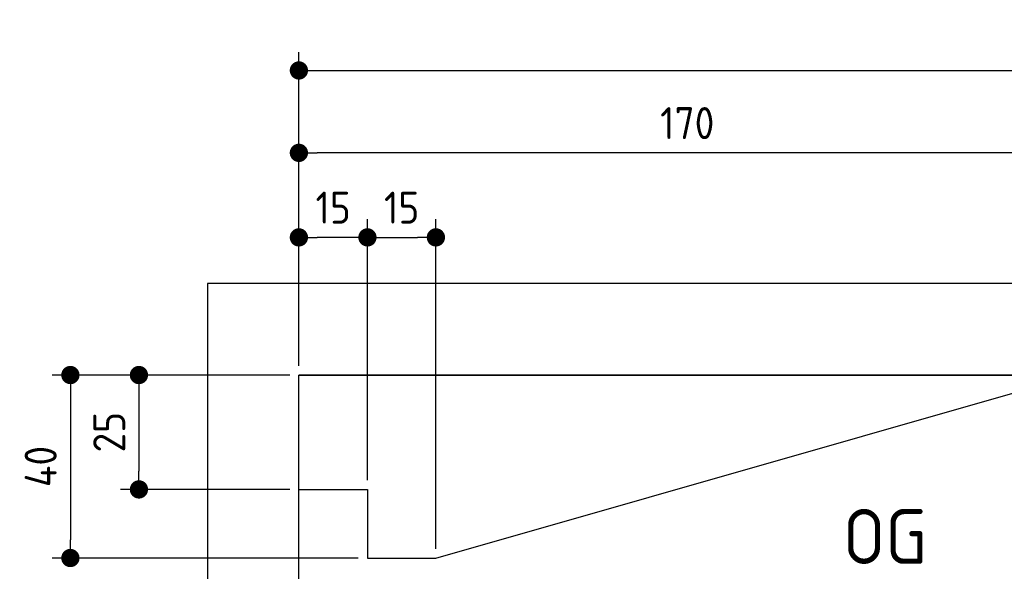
# Model space of a CAD drawing. Header units: millimetres. Extents: x -411 to 6777, y 0 to 6177.
# Tile 3 of 6: x -411 to 1744, y 4971 to 6177. Entities that reach past the tile are written whole.
import ezdxf

# ---------------------------------------------------------------- set-up
doc = ezdxf.new("R2010")
doc.units = ezdxf.units.MM
doc.layers.add('4', color=3, linetype='Continuous')
doc.layers.add('car', color=10, linetype='Continuous', lineweight=25)
doc.layers.add('Freiraum', color=7, linetype='Continuous', lineweight=25)
doc.styles.get("Standard").update_dxf_attribs({"font": 'ISOCP.SHX'})
doc.dimstyles.new('GEN-ISO', dxfattribs={"dimscale": 20, "dimtxt": 3.5, "dimasz": 2, "dimexe": 2, "dimexo": 1, "dimgap": 1.5, "dimtad": 1, "dimdec": 1, "dimlfac": 0.1, "dimdsep": 46, "dimtxsty": 'STANDARD', "dimblk": 'PUNKT', "dimcen": 2, "dimclrd": 256, "dimclre": 256, "dimclrt": 2, "dimadec": 0, "dimazin": 0, "dimtp": 0.1, "dimtm": 0.1, "dimtfac": 0.71, "dimtdec": 1, "dimtmove": 2, "dimatfit": 3, "dimldrblk": 'PUNKT', "dimfxl": 2, "dimtolj": 1, "dimarcsym": 0})

# ---------------------------------------------------------------- blocks, each defined once
blk = doc.blocks.new('PUNKT')
at = {"layer": '4', "color": 0, "linetype": 'ByBlock'}
blk.add_line((-0.5, 0), (-1, 0), dxfattribs=at)
at = {"layer": '4', "color": 0, "linetype": 'ByBlock', "const_width": 0.5}
blk.add_lwpolyline([(-0.25, 0, 1), (0.25, 0, 1)], format="xyb", close=True, dxfattribs=at)
blk = doc.blocks.new('*D181')
at = {"layer": '4', "lineweight": -2, "transparency": 16777216}
for p, q in [((200, 5420), (200, 6105.8)), ((5700, 5570.9), (5700, 6105.8)), ((240, 6065.8), (5660, 6065.8))]:
    blk.add_line(p, q, dxfattribs=at)
at = {"layer": 'Defpoints', "color": 0, "transparency": 16777216}
for p in [(5700, 6065.8), (5700, 5550.9), (200, 5400)]:
    blk.add_point(p, dxfattribs=at)
at = {"layer": '4', "lineweight": -2, "transparency": 16777216, "xscale": 40, "yscale": 40, "zscale": 40, "rotation": 180}
blk.add_blockref('PUNKT', (200, 6065.8), dxfattribs=at)
at = {"layer": '4', "lineweight": -2, "transparency": 16777216, "xscale": 40, "yscale": 40, "zscale": 40}
blk.add_blockref('PUNKT', (5700, 6065.8), dxfattribs=at)
at = {"layer": '4', "color": 2, "transparency": 16777216, "insert": (2950, 6130.8), "char_height": 70, "attachment_point": 5}
blk.add_mtext('550', dxfattribs=at)
blk = doc.blocks.new('Car')
at = {"layer": 'car'}
for points, degree in [([(1645, 5103.8), (1680.7, 5100.3), (1980.6, 5352), (2158.1, 5462.6)], 3), ([(1941, 5357.6), (1860.4, 5296.3), (1758.8, 5211.9), (1630.5, 5105.5), (1636.4, 5103.7)], 4)]:
    blk.add_open_spline(points, degree=degree, dxfattribs=at)
blk = doc.blocks.new('_Dot')
at = {"color": 0, "linetype": 'ByBlock', "lineweight": -2}
blk.add_line((-0.5, 0), (-1, 0), dxfattribs=at)
at = {"color": 0, "linetype": 'ByBlock', "const_width": 0.5}
blk.add_lwpolyline([(-0.25, 0, 1), (0.25, 0, 1)], format="xyb", close=True, dxfattribs=at)
blk = doc.blocks.new('*D187')
at = {"layer": '4', "lineweight": -2, "transparency": 16777216}
for p, q in [((200, 5420), (200, 5925.7)), ((1899.7, 5420), (1899.7, 5925.7)), ((1859.7, 5885.7), (240, 5885.7))]:
    blk.add_line(p, q, dxfattribs=at)
at = {"layer": 'Defpoints', "color": 0, "transparency": 16777216}
for p in [(200, 5885.7), (200, 5400), (1899.7, 5400)]:
    blk.add_point(p, dxfattribs=at)
at = {"layer": '4', "lineweight": -2, "transparency": 16777216, "xscale": 40, "yscale": 40, "zscale": 40, "rotation": 180}
blk.add_blockref('_Dot', (200, 5885.7), dxfattribs=at)
at = {"layer": '4', "lineweight": -2, "transparency": 16777216, "xscale": 40, "yscale": 40, "zscale": 40}
blk.add_blockref('_Dot', (1899.7, 5885.7), dxfattribs=at)
at = {"layer": '4', "color": 2, "transparency": 16777216, "insert": (1049.8, 5950.7), "char_height": 70, "attachment_point": 5}
blk.add_mtext('170', dxfattribs=at)
blk = doc.blocks.new('*D188')
at = {"layer": '4', "lineweight": -2, "transparency": 16777216}
for p, q in [((200, 5420), (200, 5740.9)), ((350, 5170), (350, 5740.9)), ((310, 5700.9), (240, 5700.9))]:
    blk.add_line(p, q, dxfattribs=at)
at = {"layer": 'Defpoints', "color": 0, "transparency": 16777216}
for p in [(200, 5700.9), (200, 5400), (350, 5150)]:
    blk.add_point(p, dxfattribs=at)
at = {"layer": '4', "lineweight": -2, "transparency": 16777216, "xscale": 40, "yscale": 40, "zscale": 40, "rotation": 180}
blk.add_blockref('_Dot', (200, 5700.9), dxfattribs=at)
at = {"layer": '4', "lineweight": -2, "transparency": 16777216, "xscale": 40, "yscale": 40, "zscale": 40}
blk.add_blockref('_Dot', (350, 5700.9), dxfattribs=at)
at = {"layer": '4', "color": 2, "transparency": 16777216, "insert": (275, 5765.9), "char_height": 70, "attachment_point": 5}
blk.add_mtext('15', dxfattribs=at)
blk = doc.blocks.new('*D189')
at = {"layer": '4', "lineweight": -2, "transparency": 16777216}
for p, q in [((180, 5400), (-340, 5400)), ((-300, 5360), (-300, 5040)), ((330, 5000), (-340, 5000))]:
    blk.add_line(p, q, dxfattribs=at)
at = {"layer": 'Defpoints', "color": 0, "transparency": 16777216}
for p in [(200, 5400), (-300, 5000), (350, 5000)]:
    blk.add_point(p, dxfattribs=at)
at = {"layer": '4', "lineweight": -2, "transparency": 16777216, "xscale": 40, "yscale": 40, "zscale": 40}
for p, rotation in [((-300, 5400), 90), ((-300, 5000), 270)]:
    blk.add_blockref('_Dot', p, dxfattribs=dict(at, rotation=rotation))
at = {"layer": '4', "color": 2, "transparency": 16777216, "insert": (-365, 5200), "char_height": 70, "attachment_point": 5, "rotation": 90}
blk.add_mtext('40', dxfattribs=at)
blk = doc.blocks.new('*D190')
at = {"layer": '4', "lineweight": -2, "transparency": 16777216}
for p, q in [((180, 5400), (-190, 5400)), ((-150, 5360), (-150, 5190)), ((180, 5150), (-190, 5150))]:
    blk.add_line(p, q, dxfattribs=at)
at = {"layer": 'Defpoints', "color": 0, "transparency": 16777216}
for p in [(200, 5400), (-150, 5150), (200, 5150)]:
    blk.add_point(p, dxfattribs=at)
at = {"layer": '4', "lineweight": -2, "transparency": 16777216, "xscale": 40, "yscale": 40, "zscale": 40}
for p, rotation in [((-150, 5400), 90), ((-150, 5150), 270)]:
    blk.add_blockref('_Dot', p, dxfattribs=dict(at, rotation=rotation))
at = {"layer": '4', "color": 2, "transparency": 16777216, "insert": (-215, 5275), "char_height": 70, "attachment_point": 5, "rotation": 90}
blk.add_mtext('25', dxfattribs=at)
blk = doc.blocks.new('*D191')
at = {"layer": '4', "lineweight": -2, "transparency": 16777216}
for p, q in [((350, 5170), (350, 5740.9)), ((499.8, 5020), (499.8, 5740.9)), ((390, 5700.9), (459.8, 5700.9))]:
    blk.add_line(p, q, dxfattribs=at)
at = {"layer": 'Defpoints', "color": 0, "transparency": 16777216}
for p in [(499.8, 5700.9), (350, 5150), (499.8, 5000)]:
    blk.add_point(p, dxfattribs=at)
at = {"layer": '4', "lineweight": -2, "transparency": 16777216, "xscale": 40, "yscale": 40, "zscale": 40, "rotation": 180}
blk.add_blockref('_Dot', (350, 5700.9), dxfattribs=at)
at = {"layer": '4', "lineweight": -2, "transparency": 16777216, "xscale": 40, "yscale": 40, "zscale": 40}
blk.add_blockref('_Dot', (499.8, 5700.9), dxfattribs=at)
at = {"layer": '4', "color": 2, "transparency": 16777216, "insert": (424.9, 5765.9), "char_height": 70, "attachment_point": 5}
blk.add_mtext('15', dxfattribs=at)
blk = doc.blocks.new('Gebäude_345_GT175')
for p, q in [((5913.6, 5850), (13.6, 5850)), ((13.6, 5850), (13.6, 250)), ((5713.6, 5650), (213.6, 5650)), ((213.6, 450), (213.6, 5650)), ((213.6, 5650), (5713.6, 5650))]:
    blk.add_line(p, q)
at = {"layer": 'Freiraum'}
blk.add_lwpolyline([(213.6, 5400), (363.5, 5400), (363.6, 5250), (513.3, 5250), (1913.6, 5650)], dxfattribs=at)

msp = doc.modelspace()

# ---------------------------------------------------------------- block references
msp.add_blockref('Gebäude_345_GT175', (-13.57, -250))
at = {"layer": 'car', "rotation": 359.4752422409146}
msp.add_blockref('Car', (-13.57, -250), dxfattribs=at)

# ---------------------------------------------------------------- texts
msp.add_text('OG', height=120).set_placement((1390.46, 4987))

# ---------------------------------------------------------------- dimensions: what is measured, and where the dimension line sits
at = {"layer": '4'}
for base, p1, p2, override, picture, middle in [((5700, 6065.8), (200, 5400), (5700, 5550.88), {"dimtdec": 3, "dimtolj": 0}, '*D181', (2950, 6130.8)), ((200, 5885.7), (1899.68, 5400), (200, 5400), {"dimblk1": 'Dot', "dimblk2": 'Dot', "dimsah": 1, "dimtdec": 3, "dimtolj": 0}, '*D187', (1049.84, 5950.7)), ((200, 5700.88), (349.97, 5150), (200, 5400), {"dimblk1": 'Dot', "dimblk2": 'Dot', "dimsah": 1, "dimtdec": 3, "dimtolj": 0}, '*D188', (274.99, 5765.88)), ((499.76, 5700.88), (349.97, 5150), (499.76, 5000), {"dimblk1": 'Dot', "dimblk2": 'Dot', "dimsah": 1, "dimtdec": 3, "dimtolj": 0}, '*D191', (424.87, 5765.88))]:
    dim = msp.add_linear_dim(base=base, p1=p1, p2=p2, dimstyle='GEN-ISO', override=override, dxfattribs=at)
    dim.commit()
    dim.dimension.update_dxf_attribs({"geometry": picture, "text_midpoint": middle})
for base, p2, picture, middle in [((-300, 5000), (350, 5000), '*D189', (-365, 5200)), ((-150, 5150), (200, 5150), '*D190', (-215.01, 5275))]:
    dim = msp.add_linear_dim(base=base, p1=(200, 5400), p2=p2, angle=90, dimstyle='GEN-ISO', override={"dimblk1": 'Dot', "dimblk2": 'Dot', "dimsah": 1, "dimtdec": 3, "dimtolj": 0}, dxfattribs=at)
    dim.commit()
    dim.dimension.update_dxf_attribs({"geometry": picture, "text_midpoint": middle})

doc.saveas('drawing.dxf')
